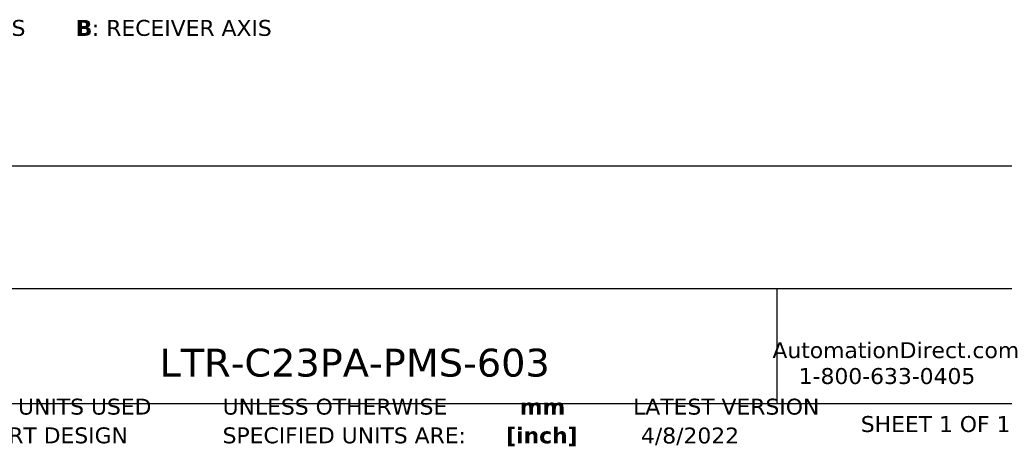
# Model space of a CAD drawing. Header units: millimetres. Extents: x 7 to 546, y 7 to 419.
# Tile 2 of 6: x 141 to 272, y 7 to 64. Entities that reach past the tile are written whole.
import ezdxf

# ---------------------------------------------------------------- set-up
doc = ezdxf.new("R2010")
doc.units = ezdxf.units.MM
doc.linetypes.add('SLD-Solid', pattern=[0])
doc.layers.add('TEXT', color=140, linetype='SLD-Solid', lineweight=25)
doc.styles.add('SLDTEXTSTYLE0', font='VERDANAB.TTF')
doc.styles.add('SLDTEXTSTYLE1', font='VERDANA.TTF')

# ---------------------------------------------------------------- blocks, each defined once
blk = doc.blocks.new('SW_NOTE_0')
at = {"layer": 'TEXT', "color": 0, "attachment_point": 1}
for s, insert, char_height, style in [('A', (0, 2.69), 2.12, 'SLDTEXTSTYLE0'), (': EMITTER AXIS      ', (2.19, 2.69), 2.1167, 'SLDTEXTSTYLE1'), ('B', (30.97, 2.69), 2.12, 'SLDTEXTSTYLE0'), (': RECEIVER AXIS', (33.12, 2.69), 2.1167, 'SLDTEXTSTYLE1')]:
    blk.add_mtext(s, dxfattribs=dict(at, insert=insert, char_height=char_height, style=style))
blk = doc.blocks.new('SW_NOTE_0_2')
at = {"layer": 'TEXT', "color": 0, "char_height": 2.117, "attachment_point": 2, "style": 'SLDTEXTSTYLE0'}
for s, insert in [('mm', (2.84, 2.69)), ('[inch]', (2.76, -1.13))]:
    blk.add_mtext(s, dxfattribs=dict(at, insert=insert))
blk = doc.blocks.new('SW_NOTE_0_3')
at = {"layer": 'TEXT', "color": 0, "char_height": 2.1167, "attachment_point": 1, "style": 'SLDTEXTSTYLE1'}
for s, insert in [('UNLESS OTHERWISE ', (0, 2.69)), ('SPECIFIED UNITS ARE:', (0, -1.13))]:
    blk.add_mtext(s, dxfattribs=dict(at, insert=insert))
blk = doc.blocks.new('SW_NOTE_0_7')
at = {"layer": 'TEXT', "color": 0, "char_height": 2.1167, "attachment_point": 1, "style": 'SLDTEXTSTYLE1'}
for s, insert in [('METRIC UNITS USED ', (0, 2.69)), ('FOR PART DESIGN', (0, -1.13))]:
    blk.add_mtext(s, dxfattribs=dict(at, insert=insert))

msp = doc.modelspace()

# ---------------------------------------------------------------- linework, layer by layer
at = {"layer": 'TEXT'}
for p, q in [((546.1, 44.252), (12.7, 44.252)), ((546.1, 27.94), (12.7, 27.94)), ((241.293, 27.94), (241.293, 12.7)), ((12.7, 12.7), (546.1, 12.7))]:
    msp.add_line(p, q, dxfattribs=at)

# ---------------------------------------------------------------- block references
for name, p in [('SW_NOTE_0', (117.112, 61.014)), ('SW_NOTE_0_7', (128.478, 10.635)), ('SW_NOTE_0_3', (167.608, 10.635)), ('SW_NOTE_0_2', (207.286, 10.633))]:
    msp.add_blockref(name, p, dxfattribs=at)

# ---------------------------------------------------------------- texts
at = {"layer": 'TEXT', "style": 'SLDTEXTSTYLE1'}
for s, insert, char_height, attachment_point in [('AutomationDirect.com', (240.695, 20.836), 2.11667, 1), ('LTR-C23PA-PMS-603', (159.208, 19.975), 3.70417, 1), ('1-800-633-0405', (244.192, 17.397), 2.11667, 1), ('LATEST VERSION', (234.552, 13.324), 2.11667, 2), ('SHEET 1 OF 1', (252.441, 11.011), 2.11667, 1), ('4/8/2022', (229.739, 9.487), 2.1167, 2)]:
    msp.add_mtext(s, dxfattribs=dict(at, insert=insert, char_height=char_height, attachment_point=attachment_point))

doc.saveas('drawing.dxf')
